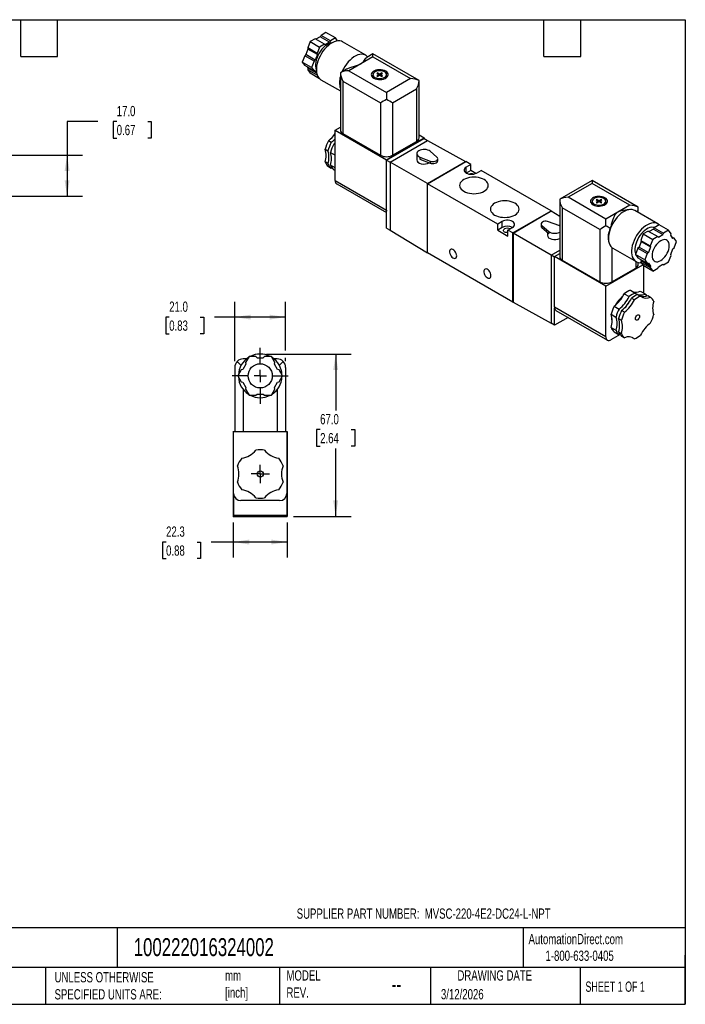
# Model space of a CAD drawing. Header units: millimetres. Extents: x 13 to 546, y 13 to 419.
# Tile 3 of 3: x 271 to 546, y 13 to 419. Entities that reach past the tile are written whole.
import ezdxf

# ---------------------------------------------------------------- set-up
doc = ezdxf.new("R2010")
doc.units = ezdxf.units.MM
doc.header["$LTSCALE"] = 2
doc.linetypes.add('SLD-Center', pattern=[19.05, 15.24, -1.27, 1.27, -1.27])
doc.linetypes.add('SLD-Solid', pattern=[0])
doc.layers.add('CENTER', color=40, linetype='SLD-Center')
doc.layers.add('DIMENSIONS', color=140, linetype='SLD-Solid', lineweight=25)
doc.layers.add('TEXT', color=140, linetype='SLD-Solid', lineweight=25)
doc.styles.add('SLDTEXTSTYLE0', font='TXT', dxfattribs={"width": 0.7})
doc.styles.add('SLDTEXTSTYLE1', font='TXT', dxfattribs={"width": 0.65})
doc.dimstyles.new('SLDDIMSTYLE1', dxfattribs={"dimtxt": 4.316016, "dimasz": 6.604, "dimexe": 0, "dimexo": 0.0625, "dimgap": 1.079004, "dimtad": 0, "dimtih": 1, "dimtoh": 1, "dimdec": 1, "dimrnd": 1e-09, "dimzin": 4, "dimdsep": 46, "dimtxsty": 'SLDTEXTSTYLE0', "dimsah": 1, "dimcen": 0.09, "dimadec": 0, "dimazin": 1, "dimtfac": 1, "dimtdec": 1, "dimtofl": 0, "dimtmove": 0, "dimatfit": 3, "dimfxl": 0, "dimfrac": 2, "dimtolj": 1, "dimtzin": 12, "dimarcsym": 0})
doc.dimstyles.new('SLDDIMSTYLE3', dxfattribs={"dimtxt": 4.316016, "dimasz": 6.604, "dimexe": 0, "dimexo": 0.0625, "dimgap": 1.079004, "dimtad": 0, "dimtih": 1, "dimtoh": 1, "dimdec": 1, "dimrnd": 1e-09, "dimzin": 12, "dimdsep": 46, "dimtxsty": 'SLDTEXTSTYLE0', "dimsah": 1, "dimcen": 0.09, "dimadec": 0, "dimazin": 3, "dimtfac": 1, "dimtdec": 1, "dimtofl": 0, "dimtmove": 0, "dimatfit": 3, "dimfxl": 0, "dimfrac": 2, "dimtolj": 1, "dimtzin": 12, "dimarcsym": 0})

# ---------------------------------------------------------------- blocks, each defined once
blk = doc.blocks.new('_D_6')
at = {"layer": 'DIMENSIONS'}
for p, q in [((359.48, 211.55), (359.48, 197.15)), ((381.78, 211.55), (381.78, 197.15)), ((331.78, 203.5), (330.33, 203.5)), ((330.33, 203.5), (330.33, 196.64)), ((344.61, 203.5), (346.05, 203.5)), ((346.05, 203.5), (346.05, 196.64)), ((359.48, 203.5), (350.45, 203.5)), ((381.78, 203.5), (359.48, 203.5)), ((330.33, 196.64), (331.78, 196.64)), ((346.05, 196.64), (344.61, 196.64))]:
    blk.add_line(p, q, dxfattribs=at)
for points in [[(359.48, 203.5), (366.09, 202.49), (366.09, 204.52)], [(381.78, 203.5), (375.18, 204.52), (375.18, 202.49)]]:
    blk.add_solid(points, dxfattribs=at)
at = {"layer": 'DIMENSIONS', "char_height": 4.233, "attachment_point": 1, "style": 'SLDTEXTSTYLE0'}
for s, insert in [('22.3', (331.78, 209.93)), ('0.88', (331.78, 202.1))]:
    blk.add_mtext(s, dxfattribs=dict(at, insert=insert))
blk = doc.blocks.new('_D_7')
at = {"layer": 'DIMENSIONS'}
for p, q in [((360.13, 278.13), (360.13, 302.69)), ((381.13, 282.61), (381.13, 302.69)), ((333.07, 296.34), (331.62, 296.34)), ((331.62, 296.34), (331.62, 289.48)), ((345.89, 296.34), (347.34, 296.34)), ((347.34, 296.34), (347.34, 289.48)), ((360.13, 296.34), (351.74, 296.34)), ((381.13, 296.34), (360.13, 296.34)), ((331.62, 289.48), (333.07, 289.48)), ((347.34, 289.48), (345.89, 289.48)), ((381.13, 278.13), (381.13, 279.56))]:
    blk.add_line(p, q, dxfattribs=at)
for points in [[(360.13, 296.34), (366.74, 295.32), (366.74, 297.35)], [(381.13, 296.34), (374.53, 297.35), (374.53, 295.32)]]:
    blk.add_solid(points, dxfattribs=at)
at = {"layer": 'DIMENSIONS', "char_height": 4.233, "attachment_point": 1, "style": 'SLDTEXTSTYLE0'}
for s, insert in [('21.0', (333.07, 302.76)), ('0.83', (333.07, 294.94))]:
    blk.add_mtext(s, dxfattribs=dict(at, insert=insert))
blk = doc.blocks.new('_D_8')
at = {"layer": 'DIMENSIONS'}
for p, q in [((373.17, 281.09), (408.13, 281.09)), ((401.78, 281.09), (401.78, 257.74)), ((395.37, 249.91), (393.92, 249.91)), ((393.92, 249.91), (393.92, 243.05)), ((408.19, 249.91), (409.64, 249.91)), ((409.64, 249.91), (409.64, 243.05)), ((393.92, 243.05), (395.37, 243.05)), ((401.78, 214.09), (401.78, 242.09)), ((409.64, 243.05), (408.19, 243.05)), ((384.32, 214.09), (408.13, 214.09))]:
    blk.add_line(p, q, dxfattribs=at)
for points in [[(401.78, 281.09), (400.77, 274.48), (402.8, 274.48)], [(401.78, 214.09), (402.8, 220.69), (400.77, 220.69)]]:
    blk.add_solid(points, dxfattribs=at)
at = {"layer": 'DIMENSIONS', "char_height": 4.233, "attachment_point": 1, "style": 'SLDTEXTSTYLE0'}
for s, insert in [('67.0', (395.37, 256.34)), ('2.64', (395.37, 248.51))]:
    blk.add_mtext(s, dxfattribs=dict(at, insert=insert))
blk = doc.blocks.new('SW_CENTERMARKSYMBOL_2')
at = {"layer": 'CENTER', "color": 0}
for p, q in [((-2.54, 0), (-3.79, 0)), ((0, 0), (-2.54, 0)), ((0, 2.54), (0, 3.79)), ((0, 0), (0, 2.54)), ((0, 0), (0, -2.54)), ((0, 0), (2.54, 0)), ((2.54, 0), (3.79, 0)), ((0, -2.54), (0, -3.79))]:
    blk.add_line(p, q, dxfattribs=at)
blk = doc.blocks.new('SW_CENTERMARKSYMBOL_3')
at = {"layer": 'CENTER', "color": 0}
for p, q in [((0, 5.08), (0, 11.54)), ((-5.08, 0), (-11.54, 0)), ((0, 0), (-2.54, 0)), ((0, 0), (0, 2.54)), ((0, 0), (0, -2.54)), ((0, 0), (2.54, 0)), ((5.08, 0), (11.54, 0)), ((0, -5.08), (0, -11.54))]:
    blk.add_line(p, q, dxfattribs=at)
blk = doc.blocks.new('_D_10')
at = {"layer": 'DIMENSIONS'}
for p, q in [((303.62, 377.08), (290.92, 377.08)), ((290.92, 377.08), (290.92, 363.21)), ((311.4, 377.08), (309.95, 377.08)), ((309.95, 377.08), (309.95, 370.23)), ((324.23, 377.08), (325.68, 377.08)), ((325.68, 377.08), (325.68, 370.23)), ((309.95, 370.23), (311.4, 370.23)), ((325.68, 370.23), (324.23, 370.23)), ((158.6, 363.21), (297.27, 363.21)), ((290.92, 363.21), (290.92, 346.21)), ((196.6, 346.21), (297.27, 346.21))]:
    blk.add_line(p, q, dxfattribs=at)
for points in [[(290.92, 363.21), (289.9, 356.61), (291.94, 356.61)], [(290.92, 346.21), (291.94, 352.82), (289.9, 352.82)]]:
    blk.add_solid(points, dxfattribs=at)
at = {"layer": 'DIMENSIONS', "char_height": 4.233, "attachment_point": 1, "style": 'SLDTEXTSTYLE0'}
for s, insert in [('17.0', (311.4, 383.51)), ('0.67', (311.4, 375.68))]:
    blk.add_mtext(s, dxfattribs=dict(at, insert=insert))

msp = doc.modelspace()

# ---------------------------------------------------------------- linework, layer by layer
for p, q in [((393.27, 411.21), (391.24, 410.04)), ((397.16, 408.97), (393.27, 411.21)), ((395.39, 412.03), (393.62, 411.01)), ((395.74, 412.64), (395.39, 412.03)), ((399.28, 409.78), (395.39, 412.03)), ((397.77, 413.81), (395.74, 412.64)), ((399.63, 410.4), (395.74, 412.64)), ((401.66, 411.57), (397.77, 413.81)), ((401.66, 411.57), (399.63, 410.4)), ((402.54, 410.32), (401.66, 411.57)), ((390.35, 406.94), (389.47, 404.67)), ((391.24, 410.04), (390.22, 407.43)), ((394.11, 405.18), (390.22, 407.43)), ((390.22, 407.43), (390.35, 406.94)), ((394.24, 404.7), (390.35, 406.94)), ((391.24, 410.04), (395.13, 407.8)), ((395.13, 407.8), (394.11, 405.18)), ((397.16, 408.97), (395.13, 407.8)), ((397.51, 408.76), (397.16, 408.97)), ((399.28, 409.78), (397.51, 408.76)), ((399.63, 410.4), (399.28, 409.78)), ((414.21, 404.41), (404.66, 409.92)), ((388.99, 404.24), (387.97, 401.62)), ((389.47, 404.67), (388.99, 404.24)), ((392.88, 401.99), (388.99, 404.24)), ((393.36, 402.42), (389.47, 404.67)), ((393.36, 402.42), (392.88, 401.99)), ((394.24, 404.7), (393.36, 402.42)), ((394.11, 405.18), (394.24, 404.7)), ((417.13, 403.76), (407.23, 398.05)), ((417.13, 404.95), (414.61, 403.49)), ((436.19, 393.95), (417.13, 404.95)), ((417.13, 403.76), (417.13, 404.95)), ((417.13, 403.76), (432.69, 394.78)), ((391.86, 399.38), (387.97, 401.62)), ((387.97, 401.62), (388.99, 400.18)), ((392.88, 397.94), (388.99, 400.18)), ((389.95, 399.62), (390.35, 399.05)), ((390.35, 399.05), (390.22, 398.42)), ((394.11, 396.18), (390.22, 398.42)), ((390.22, 398.42), (391.24, 396.98)), ((393.94, 396.98), (390.35, 399.05)), ((392.88, 401.99), (391.86, 399.38)), ((391.86, 399.38), (392.88, 397.94)), ((406.26, 398.67), (403.73, 397.21)), ((395.11, 394.74), (391.24, 396.98)), ((392.88, 397.94), (393.36, 398.07)), ((393.36, 398.07), (393.88, 397.32)), ((394.14, 396.29), (394.11, 396.18)), ((394.11, 396.18), (394.27, 395.96)), ((395.66, 394.33), (403.73, 389.68)), ((403.73, 397.21), (403.73, 373.55)), ((407.23, 398.05), (422.79, 389.07)), ((417.16, 396.42), (417.16, 395.2)), ((419.04, 397.11), (418.76, 396.95)), ((418.76, 396.95), (419.68, 396.42)), ((419.68, 396.42), (418.76, 395.88)), ((418.76, 395.88), (419.04, 395.72)), ((419.96, 396.58), (419.04, 397.11)), ((419.04, 396.78), (419.04, 397.11)), ((419.04, 395.72), (419.96, 396.25)), ((419.68, 396.09), (419.68, 396.42)), ((420.88, 397.11), (419.96, 396.58)), ((419.96, 396.25), (419.96, 396.58)), ((419.96, 396.25), (420.88, 395.72)), ((420.24, 396.42), (421.16, 396.95)), ((421.16, 395.88), (420.24, 396.42)), ((420.24, 396.09), (420.24, 396.42)), ((421.16, 396.95), (420.88, 397.11)), ((420.88, 396.78), (420.88, 397.11)), ((420.88, 395.72), (421.16, 395.88)), ((422.76, 395.2), (422.76, 396.42)), ((432.69, 394.78), (422.79, 389.07)), ((404.76, 393.76), (420.31, 384.78)), ((404.76, 393.76), (404.76, 372.12)), ((425.26, 384.78), (435.16, 390.5)), ((435.16, 390.5), (435.16, 368.86)), ((436.19, 370.29), (436.19, 393.95)), ((422.79, 389.07), (422.79, 386.21)), ((420.31, 384.78), (420.31, 363.14)), ((425.26, 384.78), (425.26, 363.14)), ((401.58, 373.55), (403.73, 374.8)), ((401.58, 352.73), (401.58, 373.55)), ((401.58, 373.55), (422.79, 361.31)), ((404.76, 372.12), (420.31, 363.14)), ((422.79, 361.31), (438.35, 370.29)), ((422.82, 361.08), (438.31, 370.02)), ((436.19, 371.53), (438.35, 370.29)), ((438.31, 370.02), (439.72, 369.2)), ((438.35, 370.29), (438.35, 370)), ((399.94, 368.4), (398.77, 369.07)), ((401.58, 367.45), (401, 367.79)), ((424.24, 360.26), (439.72, 369.2)), ((425.26, 363.14), (435.16, 368.86)), ((439.72, 369.2), (455.42, 360.55)), ((397.43, 365.62), (398.6, 364.95)), ((399.66, 364.33), (401.58, 363.23)), ((435.24, 363.82), (435.24, 361.2)), ((436.57, 362.38), (440.77, 360.75)), ((436.57, 362.38), (436.57, 361.56)), ((443.54, 362.36), (440.73, 364.78)), ((443.88, 360.9), (443.88, 361.71)), ((398.6, 359.69), (397.43, 360.37)), ((398.77, 358.46), (399.94, 357.79)), ((401.58, 357.97), (399.66, 359.08)), ((399.94, 357.79), (400.28, 357.9)), ((422.79, 340.48), (422.79, 361.31)), ((422.82, 340.06), (422.82, 361.08)), ((422.82, 361.08), (424.24, 360.26)), ((439.65, 351.45), (424.24, 360.26)), ((424.24, 360.26), (424.24, 332.18)), ((436.57, 361.56), (440.77, 359.94)), ((439.65, 351.45), (455.42, 360.55)), ((439.69, 351.43), (455.39, 360.49)), ((439.72, 351.41), (455.49, 360.51)), ((440.77, 360.75), (440.77, 359.94)), ((455.42, 360.47), (455.39, 360.49)), ((455.42, 360.47), (455.42, 360.55)), ((457.54, 359.33), (455.49, 360.51)), ((457.54, 359.33), (455.67, 358.24)), ((455.67, 355.79), (455.67, 358.24)), ((457.54, 356.88), (457.54, 359.33)), ((401, 357.17), (401.58, 356.84)), ((457.54, 356.88), (455.67, 355.79)), ((459.65, 355.66), (457.54, 356.88)), ((459.91, 355.79), (461.79, 356.88)), ((490.71, 340.18), (461.79, 356.88)), ((401.58, 352.73), (422.79, 340.48)), ((402.2, 351.36), (422.82, 339.45)), ((439.65, 322.87), (439.65, 351.45)), ((439.72, 351.41), (439.69, 351.43)), ((439.69, 322.93), (439.69, 351.43)), ((439.72, 322.83), (439.72, 351.41)), ((468.65, 334.71), (439.72, 351.41)), ((507.64, 352.7), (494.24, 344.96)), ((507.64, 351.51), (497.74, 345.8)), ((526.7, 341.7), (507.64, 352.7)), ((507.64, 352.7), (507.64, 351.51)), ((523.2, 342.53), (507.64, 351.51)), ((513.3, 336.82), (497.74, 345.8)), ((494.24, 344.96), (494.24, 321.3)), ((510.82, 332.53), (495.27, 341.51)), ((495.27, 341.51), (495.27, 319.87)), ((507.67, 344.17), (507.67, 342.95)), ((509.55, 344.86), (509.27, 344.7)), ((509.27, 344.7), (510.19, 344.17)), ((510.19, 344.17), (509.27, 343.63)), ((509.27, 343.63), (509.55, 343.47)), ((510.47, 344.33), (509.55, 344.86)), ((509.55, 344.53), (509.55, 344.86)), ((509.55, 343.47), (510.47, 344)), ((510.19, 343.84), (510.19, 344.17)), ((511.39, 344.86), (510.47, 344.33)), ((510.47, 344), (510.47, 344.33)), ((510.47, 344), (511.39, 343.47)), ((510.75, 344.17), (511.67, 344.7)), ((511.67, 343.63), (510.75, 344.17)), ((510.75, 343.84), (510.75, 344.17)), ((511.67, 344.7), (511.39, 344.86)), ((511.39, 344.53), (511.39, 344.86)), ((511.39, 343.47), (511.67, 343.63)), ((513.27, 342.95), (513.27, 344.17)), ((523.2, 342.53), (513.3, 336.82)), ((526.7, 339.47), (526.7, 341.7)), ((422.82, 332.99), (422.82, 340.06)), ((474.94, 331.08), (490.71, 340.18)), ((474.97, 331.06), (490.67, 340.12)), ((475.01, 331.04), (490.78, 340.14)), ((490.67, 340.12), (490.71, 340.1)), ((490.71, 340.18), (490.71, 340.1)), ((490.78, 340.14), (494.24, 338.05)), ((522.99, 340.71), (520.64, 340.39)), ((534.77, 334.81), (525.22, 340.32)), ((470.52, 335.79), (468.65, 334.71)), ((468.65, 332.26), (468.65, 334.71)), ((470.52, 333.34), (468.65, 332.26)), ((470.52, 333.34), (470.52, 335.79)), ((472.89, 332.26), (474.76, 333.34)), ((486.55, 334.77), (486.55, 333.96)), ((486.89, 334.13), (489.7, 331.71)), ((486.89, 334.13), (486.89, 333.31)), ((486.89, 333.31), (489.7, 330.89)), ((493.86, 334.11), (489.66, 335.73)), ((494.24, 333.93), (493.86, 334.11)), ((513.3, 333.96), (513.3, 336.82)), ((535.3, 334.42), (533.27, 333.25)), ((539.19, 332.17), (535.3, 334.42)), ((422.82, 332.99), (424.24, 332.18)), ((424.24, 332.18), (439.65, 322.87)), ((468.65, 332.26), (472.89, 329.81)), ((474.94, 331.08), (472.89, 332.26)), ((472.89, 329.81), (472.89, 332.26)), ((474.94, 302.5), (474.94, 331.08)), ((474.97, 331.06), (475.01, 331.04)), ((474.97, 302.56), (474.97, 331.06)), ((490.71, 321.89), (475.01, 331.04)), ((475.01, 331.04), (475.01, 302.46)), ((489.19, 331.33), (489.19, 330.1)), ((489.7, 331.71), (489.7, 330.89)), ((510.82, 332.53), (510.82, 310.89)), ((528.77, 330.65), (527.76, 328.03)), ((530.8, 331.82), (528.77, 330.65)), ((528.77, 330.65), (532.66, 328.4)), ((530.8, 331.82), (534.69, 329.57)), ((532.92, 332.63), (531.15, 331.61)), ((534.69, 329.57), (532.66, 328.4)), ((533.27, 333.25), (532.92, 332.63)), ((532.92, 332.63), (536.81, 330.39)), ((533.27, 333.25), (537.16, 331)), ((535.04, 329.37), (534.69, 329.57)), ((535.04, 329.37), (536.81, 330.39)), ((537.16, 331), (536.81, 330.39)), ((539.19, 332.17), (537.16, 331)), ((540.21, 330.73), (539.19, 332.17)), ((540.08, 330.1), (540.21, 330.73)), ((540.96, 328.84), (540.08, 330.1)), ((540.48, 329.53), (541.44, 328.97)), ((514.7, 326.67), (514.78, 326.48)), ((527, 325.27), (526.52, 324.84)), ((527.89, 327.55), (527, 325.27)), ((527, 325.27), (530.89, 323.03)), ((527.76, 328.03), (531.65, 325.79)), ((527.76, 328.03), (527.89, 327.55)), ((527.89, 327.55), (531.78, 325.3)), ((531.78, 325.3), (530.89, 323.03)), ((532.66, 328.4), (531.65, 325.79)), ((531.65, 325.79), (531.78, 325.3)), ((541.44, 328.97), (540.96, 328.84)), ((542.46, 327.52), (541.44, 328.97)), ((541.44, 324.91), (542.46, 327.52)), ((439.65, 322.87), (439.72, 322.91)), ((439.72, 322.91), (439.69, 322.93)), ((474.94, 302.5), (439.72, 322.83)), ((490.71, 321.89), (494.24, 323.93)), ((492.09, 321.1), (490.71, 321.89)), ((490.71, 321.89), (490.71, 293.8)), ((492.09, 321.3), (494.24, 322.55)), ((513.3, 309.06), (492.09, 321.3)), ((492.09, 300.48), (492.09, 321.3)), ((515.77, 325.05), (516.22, 324.74)), ((515.77, 325.05), (515.77, 310.89)), ((516.22, 324.74), (525.77, 319.23)), ((526.52, 324.84), (525.51, 322.23)), ((529.39, 319.98), (525.51, 322.23)), ((525.51, 322.23), (526.52, 320.79)), ((526.52, 324.84), (530.41, 322.6)), ((530.41, 322.6), (529.39, 319.98)), ((530.89, 323.03), (530.41, 322.6)), ((539.19, 319.11), (540.21, 321.72)), ((540.08, 322.2), (540.96, 324.48)), ((540.21, 321.72), (540.08, 322.2)), ((540.96, 324.48), (541.44, 324.91)), ((495.27, 319.87), (510.82, 310.89)), ((513.3, 309.06), (528.57, 317.87)), ((525.67, 319.28), (525.67, 316.61)), ((526.52, 320.79), (530.41, 318.54)), ((526.7, 318.04), (526.7, 318.88)), ((527.49, 320.23), (527.89, 319.66)), ((528.18, 318.43), (527.52, 318.8)), ((527.89, 319.66), (527.76, 319.02)), ((527.76, 319.02), (531.65, 316.78)), ((527.76, 319.02), (528.77, 317.58)), ((527.89, 319.66), (531.78, 317.41)), ((532.66, 315.34), (528.77, 317.58)), ((528.86, 317.53), (528.86, 306.27)), ((529.39, 319.98), (530.41, 318.54)), ((530.41, 318.54), (530.89, 318.67)), ((530.89, 318.67), (531.78, 317.41)), ((531.78, 317.41), (531.65, 316.78)), ((534.69, 316.51), (535.04, 317.12)), ((535.04, 317.12), (536.81, 318.14)), ((536.81, 318.14), (537.16, 317.94)), ((536.81, 318.14), (537.16, 317.94)), ((537.16, 317.94), (539.19, 319.11)), ((515.77, 310.89), (525.67, 316.61)), ((531.65, 316.78), (532.66, 315.34)), ((532.66, 315.34), (534.69, 316.51)), ((513.3, 288.23), (513.3, 309.06)), ((520.87, 305.94), (522.88, 304.78)), ((523.41, 307.41), (525.42, 306.25)), ((526.48, 305.63), (527.65, 304.96)), ((527.53, 307.04), (529.54, 305.88)), ((530.6, 305.27), (531.77, 304.59)), ((475.01, 302.54), (474.94, 302.5)), ((474.97, 302.56), (475.01, 302.54)), ((475.01, 302.46), (490.71, 293.8)), ((516.75, 300.82), (518.76, 299.66)), ((523.94, 304.17), (525.11, 303.5)), ((513.3, 288.23), (492.09, 300.48)), ((492.12, 292.99), (492.12, 300.05)), ((492.71, 299.11), (513.92, 286.86)), ((515.48, 297.55), (517.49, 296.38)), ((520.99, 298.37), (519.82, 299.04)), ((492.12, 292.99), (490.71, 293.8)), ((497.71, 296.22), (492.12, 292.99)), ((515.77, 296.19), (515.78, 296.51)), ((518.55, 295.77), (519.72, 295.1)), ((519.15, 289.16), (515.42, 287.01)), ((515.48, 292.05), (517.49, 290.89)), ((516.75, 290.25), (518.76, 289.08)), ((518.55, 290.28), (519.72, 289.6)), ((519.12, 289.21), (518.76, 289.08)), ((519.82, 288.47), (520.99, 287.8)), ((524.16, 287.98), (525.11, 287.43)), ((362.81, 276.42), (361.16, 278.06)), ((364.76, 276.92), (363.51, 274.76)), ((364.98, 279.09), (363.63, 279.09)), ((366.01, 280.09), (364.58, 277.6)), ((364.58, 277.6), (364.76, 276.92)), ((368.88, 280.09), (366.01, 280.09)), ((369.38, 279.59), (368.88, 280.09)), ((369.38, 279.59), (371.88, 279.59)), ((372.38, 280.09), (371.88, 279.59)), ((375.25, 280.09), (372.38, 280.09)), ((376.69, 277.6), (375.25, 280.09)), ((377.63, 279.09), (376.29, 279.09)), ((376.5, 276.92), (376.69, 277.6)), ((377.75, 274.76), (376.5, 276.92)), ((380.11, 278.06), (378.46, 276.42)), ((360.13, 275.59), (360.13, 249.09)), ((362.83, 274.57), (361.39, 272.09)), ((363.51, 274.76), (362.83, 274.57)), ((378.44, 274.57), (377.75, 274.76)), ((379.87, 272.09), (378.44, 274.57)), ((381.13, 275.59), (381.13, 249.09)), ((361.39, 272.09), (362.83, 269.6)), ((362.83, 269.6), (363.51, 269.42)), ((363.51, 269.42), (364.76, 267.26)), ((376.5, 267.26), (377.75, 269.42)), ((377.75, 269.42), (378.44, 269.6)), ((378.44, 269.6), (379.87, 272.09)), ((363.63, 266.43), (363.63, 249.09)), ((364.76, 267.26), (364.58, 266.57)), ((364.58, 266.57), (366.01, 264.09)), ((368.88, 264.09), (369.38, 264.59)), ((369.38, 264.59), (371.88, 264.59)), ((371.88, 264.59), (372.38, 264.09)), ((375.25, 264.09), (376.69, 266.57)), ((376.69, 266.57), (376.5, 267.26)), ((377.63, 266.43), (377.63, 249.09)), ((366.01, 264.09), (368.88, 264.09)), ((372.38, 264.09), (375.25, 264.09)), ((359.63, 248.86), (359.48, 249.09)), ((359.48, 249.09), (359.63, 249.09)), ((359.48, 249.09), (359.48, 214.09)), ((359.63, 223.59), (359.63, 249.09)), ((359.63, 249.09), (381.63, 249.09)), ((381.63, 249.09), (381.63, 223.59)), ((381.63, 249.09), (381.78, 249.09)), ((381.78, 249.09), (381.63, 248.86)), ((381.78, 249.09), (381.78, 214.09)), ((359.68, 214.39), (359.68, 223.04)), ((378.63, 220.59), (362.63, 220.59)), ((381.58, 223.04), (381.58, 214.39)), ((359.48, 214.09), (359.68, 214.39)), ((359.48, 214.09), (381.78, 214.09)), ((381.58, 214.39), (359.68, 214.39)), ((381.58, 214.39), (381.78, 214.09))]:
    msp.add_line(p, q)
at = {"flags": 128}
for points in [[(400.23, 409.52), (399.65, 409.4), (398.94, 409.14), (398.21, 408.76), (397.5, 408.25), (396.8, 407.64), (396.13, 406.93), (395.51, 406.14), (394.96, 405.28), (394.48, 404.38), (394.08, 403.46), (393.77, 402.52), (393.56, 401.6), (393.46, 400.72), (393.46, 399.88), (393.56, 399.12), (393.77, 398.44), (393.8, 398.37)], [(404.66, 409.92), (404.13, 410.17), (403.46, 410.32), (402.74, 410.34), (401.97, 410.22), (401.18, 409.97), (400.37, 409.59), (399.55, 409.09), (398.75, 408.48), (397.96, 407.76), (397.22, 406.95), (396.52, 406.05), (395.88, 405.1), (395.32, 404.1), (394.83, 403.06), (394.43, 402.01), (394.12, 400.96), (393.92, 399.93), (393.81, 398.93), (393.81, 397.99), (393.92, 397.12), (394.12, 396.33), (394.43, 395.63), (394.83, 395.04), (395.32, 394.57), (395.66, 394.33)], [(415.02, 403.73), (414.94, 403.83), (414.43, 404.27), (413.84, 404.59), (413.19, 404.78), (412.48, 404.83), (411.72, 404.75), (410.93, 404.54), (410.12, 404.19), (409.3, 403.72), (408.49, 403.13), (407.7, 402.43), (406.94, 401.64), (406.23, 400.76), (405.57, 399.82), (404.99, 398.82), (404.48, 397.79), (404.39, 397.59)], [(417.49, 394.99), (418.05, 394.72), (418.71, 394.53), (419.41, 394.42), (420.14, 394.4), (420.87, 394.46), (421.55, 394.61), (422.16, 394.84), (422.68, 395.14), (423.08, 395.5), (423.34, 395.89), (423.46, 396.31), (423.42, 396.73), (423.23, 397.14), (422.9, 397.52), (422.44, 397.84), (421.87, 398.11), (421.22, 398.3), (420.51, 398.41), (419.78, 398.43), (419.06, 398.37), (418.37, 398.22), (417.76, 397.99), (417.24, 397.69), (416.84, 397.33), (416.58, 396.94), (416.47, 396.52), (416.5, 396.1), (416.69, 395.69), (417.03, 395.31), (417.49, 394.99)], [(417.16, 395.99), (416.84, 395.7), (416.76, 395.6)], [(417.98, 395.27), (418.49, 395.04), (419.08, 394.88), (419.72, 394.8), (420.37, 394.82), (420.99, 394.91), (421.57, 395.09), (422.05, 395.34), (422.43, 395.65), (422.67, 396), (422.76, 396.37), (422.7, 396.74), (422.5, 397.1), (422.16, 397.42), (421.7, 397.68), (421.14, 397.88), (420.53, 398), (419.88, 398.03), (419.24, 397.98), (418.63, 397.84), (418.1, 397.62), (417.67, 397.34), (417.36, 397.01), (417.19, 396.65), (417.17, 396.27), (417.3, 395.91), (417.58, 395.57), (417.98, 395.27)], [(423.16, 395.6), (422.9, 395.88), (422.76, 395.99)], [(401, 367.79), (401.56, 368.26), (401.58, 368.27)], [(440.73, 364.78), (440.31, 365.07), (439.78, 365.3), (439.18, 365.46), (438.53, 365.54), (437.87, 365.54), (437.23, 365.45), (436.63, 365.28), (436.12, 365.04), (435.71, 364.74), (435.42, 364.4), (435.26, 364.03), (435.25, 363.65), (435.39, 363.27), (435.67, 362.93), (436.07, 362.62), (436.57, 362.38)], [(440.77, 360.75), (441.26, 360.62), (441.8, 360.56), (442.35, 360.59), (442.86, 360.71), (443.3, 360.9), (443.63, 361.15), (443.83, 361.45), (443.88, 361.76), (443.78, 362.07), (443.54, 362.36)], [(440.77, 359.94), (441.26, 359.8), (441.8, 359.74), (442.35, 359.77), (442.86, 359.89), (443.3, 360.08), (443.63, 360.33), (443.83, 360.63), (443.88, 360.9)], [(455.67, 358.24), (455.25, 357.94), (454.96, 357.59), (454.81, 357.21), (454.81, 356.83), (454.96, 356.45), (455.25, 356.1), (455.67, 355.79), (456.2, 355.55), (456.8, 355.38), (457.46, 355.3), (458.13, 355.3), (458.78, 355.38), (459.39, 355.55), (459.91, 355.79)], [(454.67, 353.1), (454.07, 352.7), (453.59, 352.24), (453.23, 351.75), (453.01, 351.23), (452.94, 350.69), (453.01, 350.16), (453.23, 349.64), (453.59, 349.14), (454.07, 348.69), (454.67, 348.28), (455.38, 347.93), (456.17, 347.65), (457.03, 347.45), (457.93, 347.32), (458.85, 347.28), (459.78, 347.32), (460.68, 347.45), (461.53, 347.65), (462.33, 347.93), (463.03, 348.28), (463.63, 348.69), (464.12, 349.14), (464.47, 349.64), (464.69, 350.16), (464.76, 350.69), (464.69, 351.23), (464.47, 351.75), (464.12, 352.24), (463.63, 352.7), (463.03, 353.1), (462.33, 353.45), (461.53, 353.73), (460.68, 353.94), (459.78, 354.06), (458.85, 354.1), (457.93, 354.06), (457.03, 353.94), (456.17, 353.73), (455.38, 353.45), (454.67, 353.1)], [(508, 342.74), (508.56, 342.47), (509.22, 342.28), (509.92, 342.17), (510.65, 342.15), (511.38, 342.21), (512.06, 342.36), (512.67, 342.59), (513.19, 342.89), (513.59, 343.25), (513.85, 343.64), (513.97, 344.06), (513.93, 344.48), (513.74, 344.89), (513.41, 345.27), (512.95, 345.59), (512.38, 345.86), (511.72, 346.05), (511.02, 346.16), (510.29, 346.18), (509.56, 346.12), (508.88, 345.97), (508.27, 345.74), (507.75, 345.44), (507.35, 345.08), (507.09, 344.69), (506.98, 344.27), (507.01, 343.85), (507.2, 343.44), (507.54, 343.06), (508, 342.74)], [(508.49, 343.02), (509, 342.79), (509.59, 342.63), (510.23, 342.55), (510.88, 342.57), (511.5, 342.66), (512.08, 342.84), (512.56, 343.09), (512.94, 343.4), (513.18, 343.75), (513.27, 344.12), (513.21, 344.49), (513.01, 344.85), (512.67, 345.17), (512.21, 345.43), (511.65, 345.63), (511.04, 345.75), (510.39, 345.78), (509.75, 345.73), (509.14, 345.59), (508.61, 345.37), (508.18, 345.09), (507.87, 344.76), (507.7, 344.4), (507.68, 344.02), (507.81, 343.66), (508.09, 343.32), (508.49, 343.02)], [(467.4, 343.31), (466.8, 342.9), (466.31, 342.44), (465.96, 341.95), (465.74, 341.43), (465.67, 340.9), (465.74, 340.36), (465.96, 339.84), (466.31, 339.35), (466.8, 338.89), (467.4, 338.48), (468.11, 338.14), (468.9, 337.86), (469.75, 337.65), (470.66, 337.53), (471.58, 337.48), (472.5, 337.53), (473.41, 337.65), (474.26, 337.86), (475.05, 338.14), (475.76, 338.48), (476.36, 338.89), (476.85, 339.35), (477.2, 339.84), (477.42, 340.36), (477.49, 340.9), (477.42, 341.43), (477.2, 341.95), (476.85, 342.44), (476.36, 342.9), (475.76, 343.31), (475.05, 343.66), (474.26, 343.94), (473.41, 344.14), (472.5, 344.27), (471.58, 344.31), (470.66, 344.27), (469.75, 344.14), (468.9, 343.94), (468.11, 343.66), (467.4, 343.31)], [(507.67, 343.74), (507.35, 343.45), (507.27, 343.35)], [(513.67, 343.35), (513.41, 343.63), (513.27, 343.74)], [(525.22, 340.32), (524.86, 340.5), (524.2, 340.69), (523.49, 340.75), (522.73, 340.66), (521.94, 340.45), (521.13, 340.1), (520.31, 339.63), (519.5, 339.04), (518.71, 338.34), (517.95, 337.55), (517.24, 336.67), (516.59, 335.73), (516, 334.73), (515.49, 333.7), (515.07, 332.65), (514.74, 331.59), (514.51, 330.55), (514.39, 329.55), (514.36, 328.59), (514.45, 327.7), (514.63, 326.89), (514.92, 326.17), (515.3, 325.55), (515.77, 325.05)], [(474.76, 333.34), (475.18, 333.65), (475.47, 334), (475.62, 334.37), (475.62, 334.76), (475.47, 335.14), (475.18, 335.49), (474.76, 335.79), (474.24, 336.03), (473.63, 336.2), (472.98, 336.29), (472.3, 336.29), (471.65, 336.2), (471.04, 336.03), (470.52, 335.79)], [(489.66, 335.73), (489.17, 335.87), (488.63, 335.93), (488.08, 335.9), (487.57, 335.78), (487.14, 335.59), (486.81, 335.34), (486.61, 335.04), (486.55, 334.73), (486.65, 334.42), (486.89, 334.13)], [(535.32, 334.41), (534.84, 334.77), (534.24, 335.06), (533.57, 335.21), (532.85, 335.23), (532.08, 335.11), (531.29, 334.86), (530.47, 334.48), (529.66, 333.98), (528.85, 333.37), (528.07, 332.65), (527.33, 331.84), (526.63, 330.95), (525.99, 329.99), (525.42, 328.99), (524.94, 327.95), (524.54, 326.9), (524.23, 325.85), (524.02, 324.82), (523.92, 323.82), (523.92, 322.88), (524.02, 322.01), (524.23, 321.22), (524.54, 320.52), (524.94, 319.93), (525.42, 319.46), (525.99, 319.11), (526.63, 318.89), (527.33, 318.8), (527.89, 318.83)], [(533.33, 333.28), (532.85, 333.39), (532.21, 333.4), (531.52, 333.27), (530.81, 333.01), (530.09, 332.63), (529.37, 332.12), (528.67, 331.51), (528.01, 330.8), (527.39, 330.01), (526.83, 329.15), (526.35, 328.25), (525.95, 327.33), (525.65, 326.39), (525.44, 325.47), (525.33, 324.59), (525.33, 323.75), (525.44, 322.99), (525.59, 322.45)], [(472.89, 331.21), (472.39, 331.21), (471.91, 331.3), (471.51, 331.47), (471.21, 331.7), (471.06, 331.97), (471.06, 332.26), (471.21, 332.54), (471.51, 332.77)], [(539.46, 325.79), (539.41, 326.47), (539.25, 327.07), (538.99, 327.56), (538.63, 327.94), (538.2, 328.19), (537.69, 328.31), (537.14, 328.29), (536.54, 328.13), (535.93, 327.84), (535.31, 327.42), (534.72, 326.89), (534.16, 326.27), (533.65, 325.57), (533.22, 324.81), (532.86, 324.03), (532.6, 323.23), (532.44, 322.45), (532.39, 321.71), (532.44, 321.04), (532.6, 320.44), (532.86, 319.95), (533.22, 319.57), (533.65, 319.31), (534.16, 319.2), (534.72, 319.22), (535.31, 319.38), (535.93, 319.67), (536.54, 320.09), (537.14, 320.62), (537.69, 321.24), (538.2, 321.94), (538.63, 322.69), (538.99, 323.48), (539.25, 324.28), (539.41, 325.06), (539.46, 325.79)], [(451.75, 321.6), (451.69, 322.1), (451.53, 322.62), (451.27, 323.13), (450.94, 323.59), (450.56, 323.97), (450.16, 324.23), (449.76, 324.36), (449.4, 324.36), (449.11, 324.21), (448.9, 323.93), (448.79, 323.54), (448.79, 323.08), (448.9, 322.56), (449.11, 322.04), (449.4, 321.55), (449.76, 321.13), (450.16, 320.81), (450.56, 320.61), (450.94, 320.54), (451.27, 320.62), (451.53, 320.84), (451.69, 321.17), (451.75, 321.6)], [(465.89, 313.44), (465.83, 313.93), (465.67, 314.46), (465.42, 314.97), (465.09, 315.43), (464.7, 315.8), (464.3, 316.07), (463.91, 316.2), (463.55, 316.19), (463.25, 316.04), (463.04, 315.77), (462.93, 315.38), (462.93, 314.91), (463.04, 314.4), (463.25, 313.88), (463.55, 313.39), (463.91, 312.97), (464.3, 312.65), (464.7, 312.44), (465.09, 312.38), (465.42, 312.46), (465.67, 312.67), (465.83, 313.01), (465.89, 313.44)], [(525.5, 295.68), (525.55, 296.06), (525.7, 296.46), (525.94, 296.82), (526.23, 297.11), (526.53, 297.29), (526.82, 297.33), (527.06, 297.24), (527.21, 297.02), (527.26, 296.71), (527.21, 296.33), (527.06, 295.93), (526.82, 295.57), (526.53, 295.28), (526.23, 295.1), (525.94, 295.06), (525.7, 295.15), (525.55, 295.37), (525.5, 295.68)], [(515.91, 294.88), (515.83, 295.37), (515.77, 296.19)]]:
    msp.add_lwpolyline(points, dxfattribs=at)
for centre, radius in [((370.63, 272.09), 5), ((370.63, 231.59), 1.25)]:
    msp.add_circle(centre, radius)
for centre, radius, start, end in [((411.55, 393.17), 8.21, 162.0605, 197.9395), ((389.88, 380.15), 14.21, 308.7531, 325.4282), ((391.84, 378.63), 13.05, 308.3579, 318.2539), ((405.48, 373.73), 1.76, 185.6948, 245.6253), ((434.44, 370.46), 1.76, 294.3747, 354.3052), ((412.82, 361.63), 15.9, 152.1008, 165.4845), ((413.99, 360.96), 15.9, 152.1008, 165.4845), ((415.05, 360.35), 15.9, 152.1008, 165.4845), ((389, 362.99), 8.83, 342.6886, 17.3067), ((390.17, 362.32), 8.83, 342.6886, 17.3067), ((391.23, 361.71), 8.83, 342.6886, 17.3067), ((422.79, 367.92), 5.38, 242.6097, 297.3903), ((401.26, 361.63), 4.04, 198.3178, 231.8753), ((402.43, 360.96), 4.04, 198.3178, 231.8753), ((403.49, 360.35), 4.04, 198.3178, 231.8753), ((457.79, 352.93), 2.57, 70.9437, 109.0563), ((403.05, 352.57), 1.48, 173.7012, 234.9867), ((425.24, 340.47), 2.45, 179.7637, 189.7481), ((472.64, 329.29), 4.58, 62.4044, 117.6009), ((487.38, 333.98), 0.827, 181.7378, 233.7825), ((472.64, 330.61), 2.44, 62.3606, 117.6495), ((492.22, 335.36), 4.44, 235.3632, 297.0691), ((495.99, 321.48), 1.76, 185.6948, 245.6253), ((524.95, 318.21), 1.76, 294.3747, 354.3052), ((513.3, 315.67), 5.38, 242.6097, 297.3903), ((507.42, 312.54), 14.98, 308.5264, 333.8812), ((527.35, 295.77), 11.51, 128.0567, 151.9967), ((526.77, 298.65), 9.39, 111.0136, 128.9763), ((528.79, 297.48), 9.39, 111.0136, 128.9763), ((529.85, 296.87), 9.39, 111.0136, 128.9763), ((525.7, 311.14), 4.49, 252.5405, 293.981), ((531.02, 296.2), 9.39, 111.0136, 128.9763), ((527.79, 309.47), 4, 233.7097, 296.063), ((528.78, 309.36), 4.49, 252.5405, 293.981), ((530.01, 308.18), 4, 233.7097, 296.063), ((527.29, 303.02), 3.63, 35.5826, 51.7476), ((531.01, 293.4), 16.07, 152.5256, 165.0598), ((509.43, 311.38), 14.98, 308.5264, 333.8812), ((510.49, 310.76), 14.98, 308.5264, 333.8812), ((511.66, 310.09), 14.98, 308.5264, 333.8812), ((530.18, 294.13), 10.89, 134.1039, 145.9496), ((529.2, 301.44), 4.07, 19.3679, 50.8252), ((541.42, 300.04), 8.82, 161.8435, 198.1518), ((494.54, 300.47), 2.45, 179.7637, 189.7481), ((493.4, 300.19), 1.29, 186.0408, 237.3798), ((507.1, 294.8), 8.82, 341.8435, 18.1518), ((533.02, 292.24), 16.07, 152.5256, 165.0598), ((534.08, 291.63), 16.07, 152.5256, 165.0598), ((535.25, 290.95), 16.07, 152.5256, 165.0598), ((517.51, 301.44), 16.07, 332.5256, 345.0598), ((509.12, 293.64), 8.82, 341.8435, 18.1518), ((510.18, 293.02), 8.82, 341.8435, 18.1518), ((511.34, 292.35), 8.82, 341.8435, 18.1518), ((541.1, 282.3), 14.98, 128.5264, 153.8812), ((519.32, 293.4), 4.07, 199.3679, 230.8252), ((521.34, 292.24), 4.07, 199.3679, 230.8252), ((522.4, 291.63), 4.07, 199.3679, 230.8252), ((523.56, 290.95), 4.07, 199.3679, 230.8252), ((521.74, 296.19), 9.39, 291.0136, 308.9763), ((514.59, 288.02), 1.31, 170.786, 309.2033), ((522.75, 284.21), 4, 53.7097, 116.063), ((370.63, 272.09), 9, 62.734, 117.266), ((363.63, 275.59), 3.5, 135, 180), ((363.63, 275.59), 3.5, 90, 135), ((370.63, 272.09), 9, 122.734, 177.266), ((370.63, 272.09), 9, 2.734, 57.266), ((377.63, 275.59), 3.5, 45, 90), ((377.63, 275.59), 3.5, 0, 45), ((370.63, 272.09), 9, 182.734, 237.266), ((370.63, 272.09), 9, 302.734, 357.266), ((370.63, 272.09), 9, 242.734, 297.266), ((361.48, 247.44), 9.5, 279.2574, 320.7371), ((370.63, 231.59), 10, 79.6562, 100.3384), ((379.78, 247.44), 9.5, 219.2574, 260.7371), ((370.63, 231.59), 10, 139.6562, 160.3384), ((370.63, 231.59), 10, 19.6562, 40.3384), ((352.33, 231.59), 9.5, 339.2574, 20.7371), ((388.93, 231.59), 9.5, 159.2574, 200.7371), ((370.63, 231.59), 10, 199.6562, 220.3384), ((370.63, 231.59), 10, 319.6562, 340.3384), ((362.63, 223.59), 3, 180, 270), ((361.48, 215.74), 9.5, 39.2574, 80.7371), ((379.78, 215.74), 9.5, 99.2574, 140.7371), ((378.63, 223.59), 3, 270, 0), ((370.63, 231.59), 10, 259.6562, 280.3384)]:
    msp.add_arc(centre, radius, start, end)
for centre, major_axis, ratio, start_param, end_param in [((407.23, 395.19), (4.95, 0), 0.577382, 1.570796, 2.356194), ((407.23, 395.19), (-2.47, 4.29), 0.577335, 0.785358, 1.570756), ((432.69, 391.92), (4.95, 0), 0.577382, 0.785398, 1.570796), ((432.69, 391.92), (2.47, 4.29), 0.577335, 4.71243, 5.497828), ((422.79, 386.21), (3.5, 2.02), 0.00007, 1.570756, 2.356154), ((422.79, 386.21), (3.5, -2.02), 0.00007, 0.785439, 1.570837), ((438.24, 361.22), (3, 0.03), 0.569362, 3.134959, 5.523639), ((497.74, 342.94), (4.95, 0), 0.577382, 1.570796, 2.356194), ((497.74, 342.94), (-2.47, 4.29), 0.577335, 0.785358, 1.570756), ((523.2, 339.67), (4.95, 0), 0.577382, 0.785398, 1.570796), ((523.2, 339.67), (2.47, 4.29), 0.577335, 5.036381, 5.497828), ((513.3, 333.96), (3.5, 2.02), 0.00007, 1.570756, 2.356154), ((513.3, 333.96), (3.5, -2.02), 0.00007, 1.023854, 1.570837), ((492.19, 330.07), (3, -0.04), 0.585106, 3.148598, 5.472072)]:
    msp.add_ellipse(centre, major_axis=major_axis, ratio=ratio, start_param=start_param, end_param=end_param)
for points, knots in [([(406.27, 398.66), (406.37, 398.72), (406.83, 399.01), (407.93, 399.47), (409.54, 399.99), (410.96, 400.39), (411.9, 400.77), (412.48, 401.1), (412.97, 401.53), (413.51, 402.17), (414.01, 402.88), (414.38, 403.36), (414.58, 403.46), (414.61, 403.48)], [0, 0, 0, 0, 0.0263687, 0.1239548, 0.269551, 0.4146241, 0.4719479, 0.5291961, 0.6017391, 0.6745327, 0.8208126, 0.966875, 1, 1, 1, 1]), ([(520.64, 340.38), (520.44, 340.35), (519.93, 340.28), (519.22, 340.08), (518.53, 339.82), (517.95, 339.48), (517.46, 339.04), (516.93, 338.34), (516.43, 337.31), (516.01, 336.08), (515.68, 334.97), (515.42, 334.01), (515.23, 333.3), (515.12, 332.91)], [0, 0, 0, 0, 0.055214, 0.135664, 0.197313, 0.260703, 0.338915, 0.419288, 0.576518, 0.738263, 0.8182, 0.899612, 1, 1, 1, 1]), ([(515.12, 332.91), (514.95, 332.48), (514.6, 331.63), (514.29, 330.35), (514.18, 329.06), (514.31, 327.8), (514.58, 327.04), (514.71, 326.68)], [0, 0, 0, 0, 0.192696, 0.390489, 0.593904, 0.802395, 1, 1, 1, 1])]:
    msp.add_open_spline(points, degree=3, knots=knots)
at = {"layer": 'TEXT'}
for p, q in [((12.7, 419.1), (546.1, 419.1)), ((271.78, 403.86), (271.78, 419.1)), ((287.02, 403.86), (287.02, 419.1)), ((487.68, 403.86), (487.68, 419.1)), ((502.92, 403.86), (502.92, 419.1)), ((546.1, 419.1), (546.1, 12.7)), ((271.78, 403.86), (287.02, 403.86)), ((487.68, 403.86), (502.92, 403.86)), ((546.1, 44.25), (12.7, 44.25)), ((311.52, 44.25), (311.52, 27.94)), ((479.15, 44.25), (479.15, 27.94)), ((546.1, 12.7), (546.1, 33.02)), ((546.1, 27.94), (12.7, 27.94)), ((282, 27.94), (282, 12.7)), ((378.6, 27.94), (378.6, 12.7)), ((440.93, 27.94), (440.93, 12.7)), ((502.7, 27.94), (502.7, 12.7)), ((12.7, 12.7), (546.1, 12.7))]:
    msp.add_line(p, q, dxfattribs=at)

# ---------------------------------------------------------------- block references
at = {"layer": 'CENTER'}
for name, p in [('SW_CENTERMARKSYMBOL_3', (370.63, 272.09)), ('SW_CENTERMARKSYMBOL_2', (370.63, 231.59))]:
    msp.add_blockref(name, p, dxfattribs=at)

# ---------------------------------------------------------------- texts
at = {"layer": 'TEXT'}
for s, insert, char_height, attachment_point, style in [('SUPPLIER PART NUMBER:  MVSC-220-4E2-DC24-L-NPT', (385.69, 52.25), 4.2333, 1, 'SLDTEXTSTYLE0'), ('AutomationDirect.com', (481.39, 41.75), 4.2333, 1, 'SLDTEXTSTYLE0'), ('100222016324002', (318.42, 40), 7.4083, 1, 'SLDTEXTSTYLE0'), ('1-800-633-0405', (488.38, 34.87), 4.2333, 1, 'SLDTEXTSTYLE0'), ('UNLESS OTHERWISE ^JSPECIFIED UNITS ARE:', (285.74, 25.99), 4.2333, 1, 'SLDTEXTSTYLE0'), ('mm^J[inch]', (356.13, 26.72), 4.233, 1, 'SLDTEXTSTYLE0'), ('MODEL ^JREV.', (381.47, 26.73), 4.2333, 1, 'SLDTEXTSTYLE0'), ('DRAWING DATE', (467.45, 26.73), 4.2333, 2, 'SLDTEXTSTYLE0'), ('--', (424.86, 24.15), 6.35, 1, 'SLDTEXTSTYLE0'), ('SHEET 1 OF 1', (504.88, 22.1), 4.2333, 1, 'SLDTEXTSTYLE1'), ('3/12/2026', (445.23, 18.98), 4.233, 1, 'SLDTEXTSTYLE0')]:
    msp.add_mtext(s, dxfattribs=dict(at, insert=insert, char_height=char_height, attachment_point=attachment_point, style=style))

# ---------------------------------------------------------------- dimensions: what is measured, and where the dimension line sits
at = {"layer": 'DIMENSIONS'}
for base, p1, p2, picture, middle in [((290.92, 346.21), (156.06, 363.21), (194.06, 346.21), '_D_10', (290.92, 377.08)), ((401.78, 214.09), (370.63, 281.09), (381.78, 214.09), '_D_8', (401.78, 249.91))]:
    dim = msp.add_linear_dim(base=base, p1=p1, p2=p2, angle=90, dimstyle='SLDDIMSTYLE1', dxfattribs=at)
    dim.commit()
    dim.dimension.update_dxf_attribs({"geometry": picture, "text_midpoint": middle, "dimtype": 160})
for base, p1, p2, dimstyle, picture, middle in [((360.13, 296.34), (381.13, 275.59), (360.13, 275.59), 'SLDDIMSTYLE1', '_D_7', (339.48, 296.34)), ((381.78, 203.5), (359.48, 214.09), (381.78, 214.09), 'SLDDIMSTYLE3', '_D_6', (338.19, 203.5))]:
    dim = msp.add_linear_dim(base=base, p1=p1, p2=p2, dimstyle=dimstyle, dxfattribs=at)
    dim.commit()
    dim.dimension.update_dxf_attribs({"geometry": picture, "text_midpoint": middle, "dimtype": 160})

doc.saveas('drawing.dxf')
